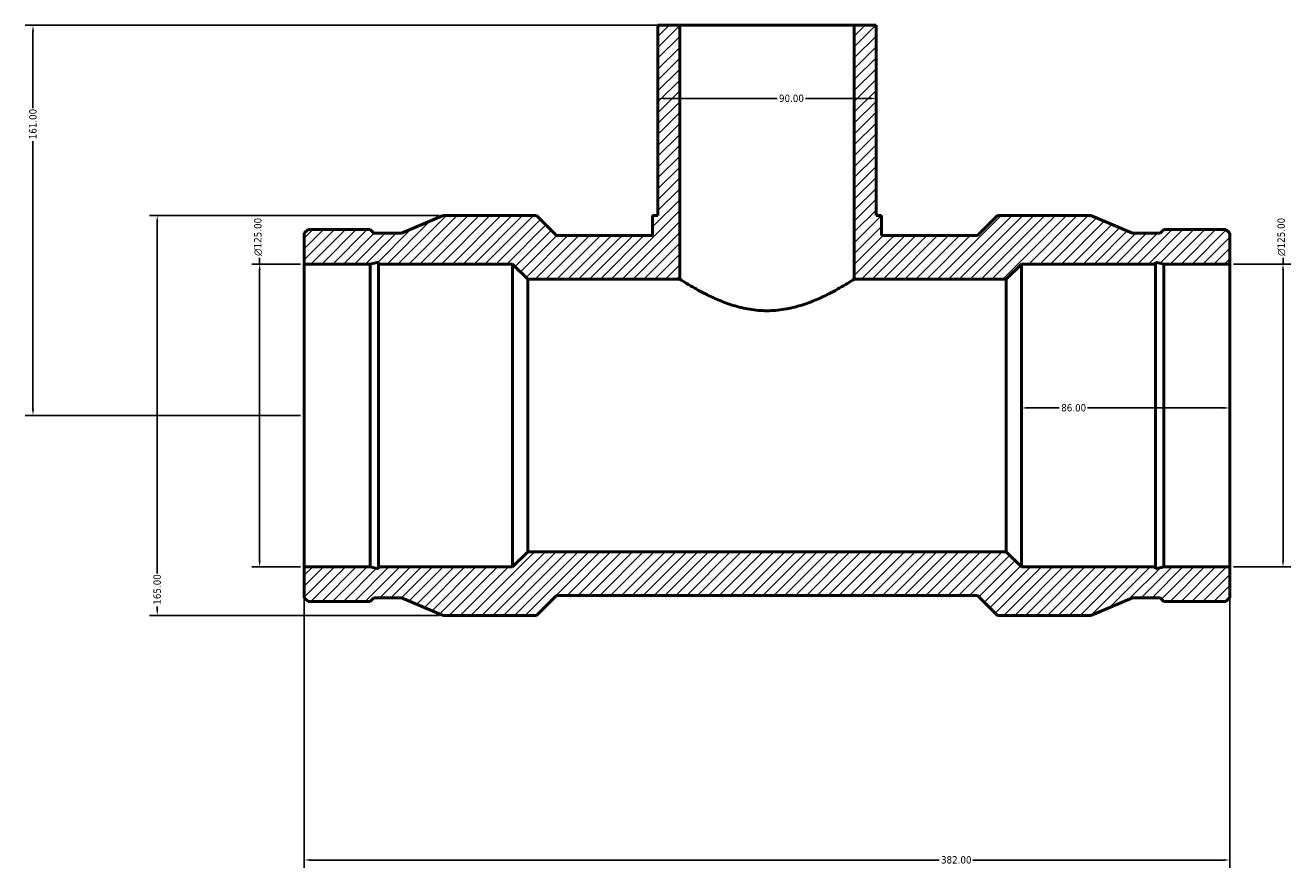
# Model space of a CAD drawing. Header units: millimetres. Extents: x -346 to 1522, y -214 to 1196.
# Tile 4 of 7: x -346 to 176, y 654 to 1002. Entities that reach past the tile are written whole.
import ezdxf

# ---------------------------------------------------------------- set-up
doc = ezdxf.new("R2010")
doc.units = ezdxf.units.MM
for name, color, linetype, lineweight in [('Dimension (ANSI)', 7, 'Continuous', 25), ('Hatch (ANSI)', 7, 'Continuous', 18), ('Visible (ANSI)', 7, 'Continuous', 50)]:
    doc.layers.add(name, color=color, linetype=linetype, lineweight=lineweight)
doc.styles.add('Note Text (ANSI)', font='tahoma.ttf')
doc.dimstyles.new('Default - mm (ANSI)', dxfattribs={"dimtxt": 3.048, "dimasz": 2.5, "dimexe": 3.175, "dimexo": 1.6002, "dimgap": 0.8, "dimtad": 0, "dimtoh": 1, "dimrnd": 1e-08, "dimzin": 4, "dimdsep": 46, "dimtxsty": 'Note Text (ANSI)', "dimcen": 0.09, "dimdle": 10, "dimclrd": 256, "dimclre": 256, "dimclrt": 230, "dimadec": 1, "dimazin": 1, "dimtfac": 1, "dimtofl": 0, "dimtmove": 0, "dimatfit": 3, "dimfxl": 1, "dimtolj": 1, "dimtzin": 4, "dimlwd": -1, "dimlwe": -1, "dimarcsym": 0})

# ---------------------------------------------------------------- blocks, each defined once
blk = doc.blocks.new('*D7')
at = {"layer": 'Defpoints', "color": 0, "transparency": 16777216}
for p in [(-343, 1001.75), (-76, 1001.75), (-231, 840.75)]:
    blk.add_point(p, dxfattribs=at)
at = {"layer": 'Dimension (ANSI)', "transparency": 16777216}
for p, q in [((-77.6, 1001.75), (-346.17, 1001.75)), ((-343, 999.25), (-343, 967.59)), ((-343, 843.25), (-343, 953.91)), ((-232.6, 840.75), (-346.17, 840.75))]:
    blk.add_line(p, q, dxfattribs=at)
for points in [[(-343.42, 999.25), (-342.58, 999.25), (-343, 1001.75)], [(-343.42, 843.25), (-342.58, 843.25), (-343, 840.75)]]:
    blk.add_solid(points, dxfattribs=at)
at = {"layer": 'Dimension (ANSI)', "color": 230, "true_color": 0xff0080, "transparency": 16777216, "insert": (-344.59, 954.71), "char_height": 3.048, "attachment_point": 1, "rotation": 90, "style": 'Note Text (ANSI)'}
blk.add_mtext('\\A1;161.00', dxfattribs=at)
blk = doc.blocks.new('*D8')
at = {"layer": 'Defpoints', "color": 0, "transparency": 16777216}
for p in [(-249.44, 903.25), (-231, 903.25), (-231, 778.25)]:
    blk.add_point(p, dxfattribs=at)
at = {"layer": 'Dimension (ANSI)', "transparency": 16777216}
for p, q in [((-249.44, 903.25), (-249.44, 905.75)), ((-232.6, 903.25), (-252.61, 903.25)), ((-249.44, 780.75), (-249.44, 900.75)), ((-232.6, 778.25), (-252.61, 778.25))]:
    blk.add_line(p, q, dxfattribs=at)
for points in [[(-249.85, 900.75), (-249.02, 900.75), (-249.44, 903.25)], [(-249.85, 780.75), (-249.02, 780.75), (-249.44, 778.25)]]:
    blk.add_solid(points, dxfattribs=at)
at = {"layer": 'Dimension (ANSI)', "color": 230, "true_color": 0xff0080, "transparency": 16777216, "insert": (-251.73, 906.55), "char_height": 3.048, "attachment_point": 1, "rotation": 90, "style": 'Note Text (ANSI)'}
blk.add_mtext('\\A1;\\fAIGDT|b0|i0;\\H3.0480;\\ln\\fTahoma|b0|i0;\\H3.0480;125.00', dxfattribs=at)
blk = doc.blocks.new('*D9')
at = {"layer": 'Defpoints', "color": 0, "transparency": 16777216}
for p in [(-173.7, 923.25), (-291.7, 758.25), (-173.7, 758.25)]:
    blk.add_point(p, dxfattribs=at)
at = {"layer": 'Dimension (ANSI)', "transparency": 16777216}
for p, q in [((-175.3, 923.25), (-294.87, 923.25)), ((-291.7, 920.75), (-291.7, 775.54)), ((-175.3, 758.25), (-294.87, 758.25)), ((-291.7, 760.75), (-291.7, 761.86))]:
    blk.add_line(p, q, dxfattribs=at)
for points in [[(-292.12, 920.75), (-291.28, 920.75), (-291.7, 923.25)], [(-292.12, 760.75), (-291.28, 760.75), (-291.7, 758.25)]]:
    blk.add_solid(points, dxfattribs=at)
at = {"layer": 'Dimension (ANSI)', "color": 230, "true_color": 0xff0080, "transparency": 16777216, "insert": (-293.29, 762.66), "char_height": 3.048, "attachment_point": 1, "rotation": 90, "style": 'Note Text (ANSI)'}
blk.add_mtext('\\A1;165.00', dxfattribs=at)
blk = doc.blocks.new('*D10')
at = {"layer": 'Defpoints', "color": 0, "transparency": 16777216}
for p in [(-85, 971.58), (5, 971.58), (5, 971.58)]:
    blk.add_point(p, dxfattribs=at)
at = {"layer": 'Dimension (ANSI)', "transparency": 16777216}
for p, q in [((-82.5, 971.58), (-35.86, 971.58)), ((2.5, 971.58), (-24.14, 971.58))]:
    blk.add_line(p, q, dxfattribs=at)
for points in [[(-82.5, 972), (-82.5, 971.17), (-85, 971.58)], [(2.5, 972), (2.5, 971.17), (5, 971.58)]]:
    blk.add_solid(points, dxfattribs=at)
at = {"layer": 'Dimension (ANSI)', "color": 230, "true_color": 0xff0080, "transparency": 16777216, "insert": (-35.06, 973.17), "char_height": 3.048, "attachment_point": 1, "style": 'Note Text (ANSI)'}
blk.add_mtext('\\A1;90.00', dxfattribs=at)
blk = doc.blocks.new('*D11')
at = {"layer": 'Defpoints', "color": 0, "transparency": 16777216}
for p in [(151, 903.25), (173, 903.25), (151, 778.25)]:
    blk.add_point(p, dxfattribs=at)
at = {"layer": 'Dimension (ANSI)', "transparency": 16777216}
for p, q in [((173, 903.25), (173, 905.75)), ((152.6, 903.25), (176.18, 903.25)), ((173, 780.75), (173, 900.75)), ((152.6, 778.25), (176.18, 778.25))]:
    blk.add_line(p, q, dxfattribs=at)
for points in [[(172.58, 900.75), (173.42, 900.75), (173, 903.25)], [(172.58, 780.75), (173.42, 780.75), (173, 778.25)]]:
    blk.add_solid(points, dxfattribs=at)
at = {"layer": 'Dimension (ANSI)', "color": 230, "true_color": 0xff0080, "transparency": 16777216, "insert": (170.71, 906.55), "char_height": 3.048, "attachment_point": 1, "rotation": 90, "style": 'Note Text (ANSI)'}
blk.add_mtext('\\A1;\\fAIGDT|b0|i0;\\H3.0480;\\ln\\fTahoma|b0|i0;\\H3.0480;125.00', dxfattribs=at)
blk = doc.blocks.new('*D12')
at = {"layer": 'Defpoints', "color": 0, "transparency": 16777216}
for p in [(65, 843.86), (65, 840.75), (151, 840.75)]:
    blk.add_point(p, dxfattribs=at)
at = {"layer": 'Dimension (ANSI)', "transparency": 16777216}
for p, q in [((67.5, 843.86), (80.65, 843.86)), ((148.5, 843.86), (92.35, 843.86))]:
    blk.add_line(p, q, dxfattribs=at)
for points in [[(67.5, 844.28), (67.5, 843.45), (65, 843.86)], [(148.5, 844.28), (148.5, 843.45), (151, 843.86)]]:
    blk.add_solid(points, dxfattribs=at)
at = {"layer": 'Dimension (ANSI)', "color": 230, "true_color": 0xff0080, "transparency": 16777216, "insert": (81.45, 845.46), "char_height": 3.048, "attachment_point": 1, "style": 'Note Text (ANSI)'}
blk.add_mtext('\\A1;86.00', dxfattribs=at)
blk = doc.blocks.new('*D13')
at = {"layer": 'Defpoints', "color": 0, "transparency": 16777216}
for p in [(-231, 778.25), (151, 778.25), (151, 657.31)]:
    blk.add_point(p, dxfattribs=at)
at = {"layer": 'Dimension (ANSI)', "transparency": 16777216}
for p, q in [((-231, 776.65), (-231, 654.14)), ((151, 776.65), (151, 654.14)), ((-228.5, 657.31), (31.03, 657.31)), ((148.5, 657.31), (44.97, 657.31))]:
    blk.add_line(p, q, dxfattribs=at)
for points in [[(-228.5, 657.73), (-228.5, 656.9), (-231, 657.31)], [(148.5, 657.73), (148.5, 656.9), (151, 657.31)]]:
    blk.add_solid(points, dxfattribs=at)
at = {"layer": 'Dimension (ANSI)', "color": 230, "true_color": 0xff0080, "transparency": 16777216, "insert": (31.83, 658.91), "char_height": 3.048, "attachment_point": 1, "style": 'Note Text (ANSI)'}
blk.add_mtext('\\A1;382.00', dxfattribs=at)

msp = doc.modelspace()

# ---------------------------------------------------------------- hatches: boundary and pattern name
at = {"layer": 'Hatch (ANSI)'}
h = msp.add_hatch(dxfattribs=at)
h.set_pattern_fill('ANSI31', color=256, scale=25.4, angle=180, style=0)
h.set_pattern_definition([(225, (0, 0), (2.245064, -2.245064), [])])
h.paths.add_polyline_path([(-76, 897), (-76, 1001.75), (-85, 1001.75), (-85, 923.25), (-87.25, 923.25), (-87.25, 915), (-126.905, 915), (-135.155, 923.25), (-173.7, 923.25), (-190.867, 915.94), (-202.333, 915.94), (-203.868, 917.475), (-229.465, 917.475), (-231, 915.94), (-231, 903.25), (-203.868, 903.25), (-200.342, 903.999), (-200.342, 903.25), (-145, 903.25), (-138.75, 897)])
h.paths.add_polyline_path([(151, 765.559), (151, 778.25), (123.868, 778.25), (120.342, 777.501), (120.342, 778.25), (65, 778.25), (58.75, 784.5), (-138.75, 784.5), (-145, 778.25), (-200.342, 778.25), (-200.342, 777.501), (-203.868, 778.25), (-231, 778.25), (-231, 765.559), (-229.465, 764.025), (-203.868, 764.025), (-202.333, 765.559), (-190.867, 765.559), (-173.7, 758.25), (-135.155, 758.25), (-126.905, 766.5), (46.905, 766.5), (55.155, 758.25), (93.7, 758.25), (110.867, 765.559), (122.333, 765.559), (123.868, 764.025), (149.465, 764.025)])
h.paths.add_polyline_path([(151, 903.25), (151, 915.94), (149.465, 917.475), (123.868, 917.475), (122.333, 915.94), (110.867, 915.94), (93.7, 923.25), (55.155, 923.25), (46.905, 915), (7.25, 915), (7.25, 923.25), (5, 923.25), (5, 1001.75), (-4, 1001.75), (-4, 897), (58.75, 897), (65, 903.25), (120.342, 903.25), (120.342, 903.999), (123.868, 903.25)])

# ---------------------------------------------------------------- linework, layer by layer
at = {"layer": 'Visible (ANSI)'}
for p, q in [((-76, 1001.75), (-85, 1001.75)), ((-85, 1001.75), (-85, 923.25)), ((-76, 897), (-76, 1001.75)), ((-76, 1001.75), (-4, 1001.75)), ((5, 1001.75), (-4, 1001.75)), ((-4, 1001.75), (-4, 897)), ((5, 923.25), (5, 1001.75)), ((-173.7, 923.25), (-190.867, 915.94)), ((-135.155, 923.25), (-173.7, 923.25)), ((-126.905, 915), (-135.155, 923.25)), ((-85, 923.25), (-87.25, 923.25)), ((-87.25, 923.25), (-87.25, 915)), ((7.25, 923.25), (5, 923.25)), ((7.25, 915), (7.25, 923.25)), ((55.155, 923.25), (46.905, 915)), ((93.7, 923.25), (55.155, 923.25)), ((110.867, 915.94), (93.7, 923.25)), ((-229.465, 917.475), (-231, 915.94)), ((-231, 915.94), (-231, 903.25)), ((-203.868, 917.475), (-229.465, 917.475)), ((-202.333, 915.94), (-203.868, 917.475)), ((-190.867, 915.94), (-202.333, 915.94)), ((-87.25, 915), (-126.905, 915)), ((46.905, 915), (7.25, 915)), ((122.333, 915.94), (110.867, 915.94)), ((123.868, 917.475), (122.333, 915.94)), ((149.465, 917.475), (123.868, 917.475)), ((151, 915.94), (149.465, 917.475)), ((151, 903.25), (151, 915.94)), ((-203.868, 903.25), (-200.342, 903.999)), ((-200.342, 903.999), (-200.342, 903.25)), ((120.342, 903.25), (120.342, 903.999)), ((120.342, 903.999), (123.868, 903.25)), ((-231, 903.25), (-203.868, 903.25)), ((-231, 903.25), (-231, 778.25)), ((-203.868, 903.25), (-203.868, 778.25)), ((-200.342, 903.25), (-145, 903.25)), ((-200.342, 903.25), (-200.342, 778.25)), ((-145, 903.25), (-138.75, 897)), ((-145, 903.25), (-145, 778.25)), ((58.75, 897), (65, 903.25)), ((65, 903.25), (120.342, 903.25)), ((65, 903.25), (65, 778.25)), ((120.342, 903.25), (120.342, 778.25)), ((123.868, 903.25), (151, 903.25)), ((123.868, 903.25), (123.868, 778.25)), ((151, 903.25), (151, 778.25)), ((-138.75, 897), (-76, 897)), ((-138.75, 897), (-138.75, 784.5)), ((-4, 897), (58.75, 897)), ((58.75, 897), (58.75, 784.5)), ((-138.75, 784.5), (-145, 778.25)), ((58.75, 784.5), (-138.75, 784.5)), ((65, 778.25), (58.75, 784.5)), ((-203.868, 778.25), (-231, 778.25)), ((-231, 778.25), (-231, 765.559)), ((-200.342, 777.501), (-203.868, 778.25)), ((-145, 778.25), (-200.342, 778.25)), ((-200.342, 778.25), (-200.342, 777.501)), ((120.342, 778.25), (65, 778.25)), ((123.868, 778.25), (120.342, 777.501)), ((120.342, 777.501), (120.342, 778.25)), ((151, 778.25), (123.868, 778.25)), ((151, 765.559), (151, 778.25)), ((-231, 765.559), (-229.465, 764.025)), ((-229.465, 764.025), (-203.868, 764.025)), ((-203.868, 764.025), (-202.333, 765.559)), ((-202.333, 765.559), (-190.867, 765.559)), ((-190.867, 765.559), (-173.7, 758.25)), ((-135.155, 758.25), (-126.905, 766.5)), ((-126.905, 766.5), (46.905, 766.5)), ((46.905, 766.5), (55.155, 758.25)), ((93.7, 758.25), (110.867, 765.559)), ((110.867, 765.559), (122.333, 765.559)), ((122.333, 765.559), (123.868, 764.025)), ((123.868, 764.025), (149.465, 764.025)), ((149.465, 764.025), (151, 765.559)), ((-173.7, 758.25), (-135.155, 758.25)), ((55.155, 758.25), (93.7, 758.25))]:
    msp.add_line(p, q, dxfattribs=at)
msp.add_open_spline([(-4, 897), (-4, 897), (-4.231, 896.851), (-5.177, 896.253), (-5.892, 895.803), (-7.753, 894.67), (-8.901, 893.986), (-11.519, 892.5), (-12.991, 891.699), (-16.112, 890.115), (-17.879, 889.272), (-21.737, 887.639), (-23.828, 886.85), (-28.226, 885.497), (-30.538, 884.934), (-35.247, 884.169), (-37.645, 883.971), (-42.355, 883.971), (-44.753, 884.169), (-49.462, 884.934), (-51.774, 885.497), (-56.172, 886.85), (-58.263, 887.639), (-62.121, 889.272), (-63.888, 890.115), (-67.009, 891.699), (-68.481, 892.5), (-71.099, 893.986), (-72.247, 894.67), (-74.108, 895.803), (-74.823, 896.253), (-75.769, 896.851), (-76, 897), (-76, 897)], degree=3, knots=[5.6267605, 5.6267605, 5.6267605, 5.6267605, 6.3269581, 6.3269581, 7.0271558, 7.0271558, 7.7273534, 7.7273534, 8.427551, 8.427551, 9.1340435, 9.1340435, 9.840536, 9.840536, 10.5470285, 10.5470285, 11.2535211, 11.2535211, 11.9600136, 11.9600136, 12.6665061, 12.6665061, 13.3729986, 13.3729986, 14.0794911, 14.0794911, 14.7796888, 14.7796888, 15.4798864, 15.4798864, 16.180084, 16.180084, 16.8802816, 16.8802816, 16.8802816, 16.8802816], dxfattribs=at)

# ---------------------------------------------------------------- dimensions: what is measured, and where the dimension line sits
at = {"layer": 'Dimension (ANSI)'}
for base, p1, p2, angle, override, picture, middle in [((-343, 1001.75), (-231, 840.75), (-76, 1001.75), 90, {"dimtoh": 0, "dimdec": 2, "dimtp": 0, "dimtm": 0, "dimtdec": 2, "dimatfit": 1}, '*D7', (-343, 960.75)), ((5, 971.582), (-85, 971.582), (5, 971.582), 180, {"dimtoh": 0, "dimdec": 2, "dimse1": 1, "dimse2": 1, "dimtp": 0, "dimtm": 0, "dimtdec": 2, "dimatfit": 1}, '*D10', (-30, 971.582)), ((-291.7, 758.25), (-173.7, 923.25), (-173.7, 758.25), 90, {"dimtoh": 0, "dimdec": 2, "dimtp": 0, "dimtm": 0, "dimtdec": 2, "dimatfit": 1}, '*D9', (-291.7, 768.703))]:
    dim = msp.add_linear_dim(base=base, p1=p1, p2=p2, angle=angle, dimstyle='Default - mm (ANSI)', override=override, dxfattribs=at)
    dim.commit()
    dim.dimension.update_dxf_attribs({"geometry": picture, "text_midpoint": middle, "dimtype": 160})
for base, p1, p2, picture, middle in [((-249.436, 903.25), (-231, 778.25), (-231, 903.25), '*D8', (-249.436, 914.467)), ((173, 903.25), (151, 778.25), (151, 903.25), '*D11', (173, 914.467))]:
    dim = msp.add_linear_dim(base=base, p1=p1, p2=p2, angle=90, text='\\fAIGDT|b0|i0;\\H3.0480;\\ln\\fTahoma|b0|i0;\\H3.0480;<>', dimstyle='Default - mm (ANSI)', override={"dimtoh": 0, "dimdec": 2, "dimtp": 0, "dimtm": 0, "dimtdec": 2, "dimatfit": 2}, dxfattribs=at)
    dim.commit()
    dim.dimension.update_dxf_attribs({"geometry": picture, "text_midpoint": middle, "dimtype": 160})
for base, p1, p2, override, picture, middle in [((65, 843.863), (151, 840.75), (65, 840.75), {"dimtoh": 0, "dimdec": 2, "dimse1": 1, "dimse2": 1, "dimtp": 0, "dimtm": 0, "dimtdec": 2, "dimatfit": 1}, '*D12', (86.5, 843.863)), ((151, 657.314), (-231, 778.25), (151, 778.25), {"dimtoh": 0, "dimdec": 2, "dimtp": 0, "dimtm": 0, "dimtdec": 2, "dimatfit": 1}, '*D13', (38, 657.314))]:
    dim = msp.add_linear_dim(base=base, p1=p1, p2=p2, dimstyle='Default - mm (ANSI)', override=override, dxfattribs=at)
    dim.commit()
    dim.dimension.update_dxf_attribs({"geometry": picture, "text_midpoint": middle, "dimtype": 160})

doc.saveas('drawing.dxf')
